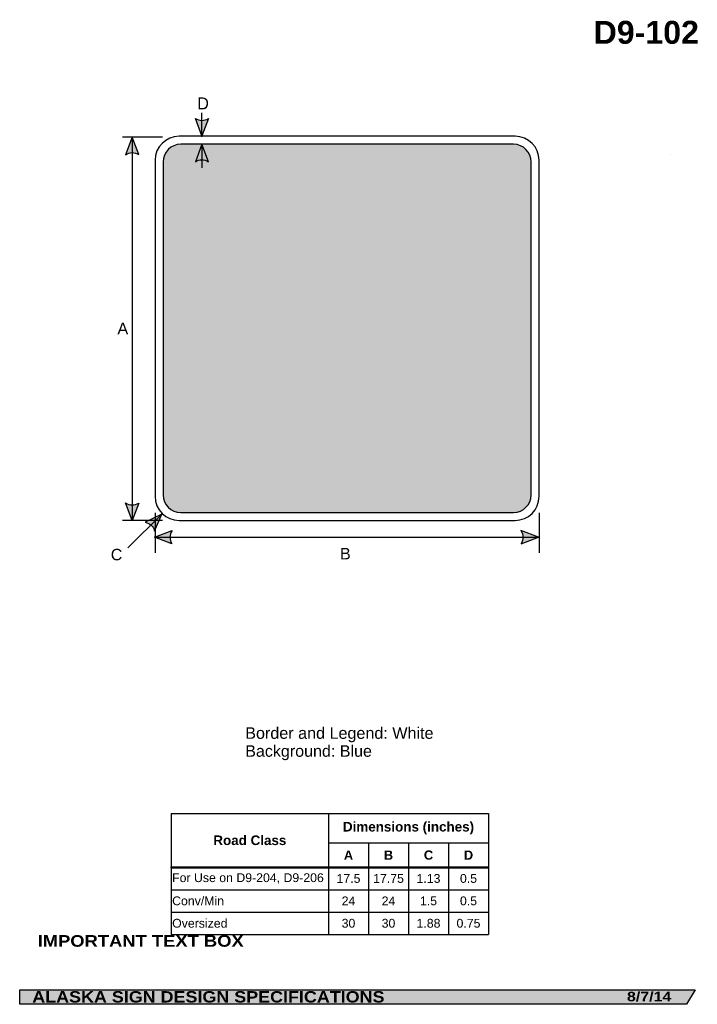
# Model space of a CAD drawing. Header units: feet. Extents: x 3.7 to 46.1, y 0.2 to 61.7.
import ezdxf
from ezdxf.enums import TextEntityAlignment as Align

# ---------------------------------------------------------------- set-up
doc = ezdxf.new("R2010")
doc.units = ezdxf.units.FT
doc.header["$MEASUREMENT"] = 0
doc.layers.add('Sign', color=7, linetype='Continuous')
doc.styles.add('ARIAL', font='arial.ttf')
doc.styles.add('ARIAL B', font='arialbd.ttf')
doc.styles.add('ARIAL BLACK B', font='ariblk.ttf')
doc.styles.add('ARIAL BLACK BI', font='ariblk.ttf')
doc.styles.add('FHWA SERIES RM', font='txt')

# ---------------------------------------------------------------- blocks, each defined once
blk = doc.blocks.new('*T2')
at = {"color": 0, "linetype": 'ByBlock', "lineweight": -2, "transparency": 16777216}
for p, q in [((0, 0), (19.83206953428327, 0)), ((0, 0), (0, -7.568603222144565)), ((9.832069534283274, 0), (9.832069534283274, -7.568603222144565)), ((19.83206953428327, 0), (19.83206953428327, -7.568603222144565)), ((9.832069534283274, -1.846717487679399), (19.83206953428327, -1.846717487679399)), ((12.33206953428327, -1.846717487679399), (12.33206953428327, -7.568603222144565)), ((14.83206953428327, -1.846717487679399), (14.83206953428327, -7.568603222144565)), ((17.33206953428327, -1.846717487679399), (17.33206953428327, -7.568603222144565)), ((0, -3.368603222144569), (19.83206953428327, -3.368603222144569)), ((0, -4.768603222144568), (19.83206953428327, -4.768603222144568)), ((0, -6.168603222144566), (19.83206953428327, -6.168603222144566)), ((0, -7.568603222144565), (19.83206953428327, -7.568603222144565))]:
    blk.add_line(p, q, dxfattribs=at)
at = {"color": 18, "transparency": 16777216}
for s, insert, char_height, width, attachment_point, style in [('Dimensions (inches)', (14.83206953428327, -0.9233587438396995), 0.6, 9.88, 5, 'ARIAL B'), ('Road Class', (4.916034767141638, -1.684301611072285), 0.6, 9.712069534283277, 5, 'ARIAL B'), ('A', (11.08206953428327, -2.607660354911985), 0.575, 2.379999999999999, 5, 'ARIAL B'), ('B', (13.58206953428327, -2.607660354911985), 0.575, 2.379999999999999, 5, 'ARIAL B'), ('C', (16.08206953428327, -2.607660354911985), 0.575, 2.379999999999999, 5, 'ARIAL B'), ('D', (18.58206953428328, -2.607660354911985), 0.575, 2.379999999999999, 5, 'ARIAL B'), ('For Use on D9-204, D9-206', (0.0600000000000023, -4.06860322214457), 0.55, 9.712069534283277, 4, 'ARIAL'), ('17.5', (11.08206953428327, -4.06860322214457), 0.55, 2.379999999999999, 5, 'ARIAL'), ('17.75', (13.58206953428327, -4.06860322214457), 0.55, 2.379999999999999, 5, 'ARIAL'), ('1.13', (16.08206953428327, -4.06860322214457), 0.55, 2.379999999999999, 5, 'ARIAL'), ('0.5', (18.58206953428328, -4.06860322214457), 0.55, 2.379999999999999, 5, 'ARIAL'), ('Conv/Min', (0.0600000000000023, -5.468603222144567), 0.55, 9.712069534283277, 4, 'ARIAL'), ('24', (11.08206953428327, -5.468603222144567), 0.55, 2.379999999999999, 5, 'ARIAL'), ('24', (13.58206953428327, -5.468603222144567), 0.55, 2.379999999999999, 5, 'ARIAL'), ('1.5', (16.08206953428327, -5.468603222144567), 0.55, 2.379999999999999, 5, 'ARIAL'), ('0.5', (18.58206953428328, -5.468603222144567), 0.55, 2.379999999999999, 5, 'ARIAL'), ('Oversized', (0.0600000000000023, -6.868603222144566), 0.55, 9.712069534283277, 4, 'ARIAL'), ('30', (11.08206953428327, -6.868603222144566), 0.55, 2.379999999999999, 5, 'ARIAL'), ('30', (13.58206953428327, -6.868603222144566), 0.55, 2.379999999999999, 5, 'ARIAL'), ('1.88', (16.08206953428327, -6.868603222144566), 0.55, 2.379999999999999, 5, 'ARIAL'), ('0.75', (18.58206953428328, -6.868603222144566), 0.55, 2.379999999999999, 5, 'ARIAL')]:
    blk.add_mtext(s, dxfattribs=dict(at, insert=insert, char_height=char_height, width=width, attachment_point=attachment_point, style=style))

msp = doc.modelspace()

# ---------------------------------------------------------------- hatches: boundary and pattern name
h = msp.add_hatch(color=256)
h.dxf.hatch_style = 1
edge = h.paths.add_edge_path()
edge.add_line((15.49892577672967, 55.5080311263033), (15.08854817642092, 54.41909906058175))
edge.add_line((15.08854817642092, 54.41909906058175), (14.68100502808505, 55.51724703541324))
edge.add_arc((15.09674791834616, 56.11459385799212), 0.7277811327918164, 235.1627615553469, 303.546134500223)
h = msp.add_hatch(color=256)
h.dxf.hatch_style = 1
edge = h.paths.add_edge_path()
edge.add_line((11.13692709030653, 53.25203842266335), (10.72654948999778, 54.34097048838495))
edge.add_line((10.72654948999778, 54.34097048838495), (10.31900634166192, 53.24282251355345))
edge.add_arc((10.73474923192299, 52.64547569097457), 0.7277811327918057, 56.453865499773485, 124.83723844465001, ccw=False)
at = {"true_color": 0xffffff}
h = msp.add_hatch(color=7, dxfattribs=at)
h.dxf.hatch_style = 1
edge = h.paths.add_edge_path()
edge.add_line((15.49891277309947, 52.80689767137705), (15.08853517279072, 53.89582973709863))
edge.add_line((15.08853517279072, 53.89582973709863), (14.68099202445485, 52.79768176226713))
edge.add_arc((15.09673491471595, 52.20033493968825), 0.7277811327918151, 56.453865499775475, 124.837238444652, ccw=False)
h = msp.add_hatch(color=256)
h.dxf.hatch_style = 1
edge = h.paths.add_edge_path()
edge.add_line((11.13692709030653, 31.48459362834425), (10.72654948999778, 30.39566156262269))
edge.add_line((10.72654948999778, 30.39566156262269), (10.31900634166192, 31.49380953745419))
edge.add_arc((10.73474923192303, 32.09115636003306), 0.7277811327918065, 235.162761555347, 303.5461345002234)
h = msp.add_hatch(color=256)
h.dxf.hatch_style = 1
edge = h.paths.add_edge_path()
edge.add_line((12.13501079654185, 29.72429490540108), (12.58554181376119, 30.79723694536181))
edge.add_line((12.58554181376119, 30.79723694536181), (11.53466181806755, 30.27986703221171))
edge.add_arc((11.42595892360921, 29.56024973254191), 0.7277811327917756, 13.026667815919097, 81.41004076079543, ccw=False)
h = msp.add_hatch(color=256)
h.dxf.hatch_style = 1
edge = h.paths.add_edge_path()
edge.add_line((13.20989007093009, 28.94261618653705), (12.12136827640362, 29.35408079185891))
edge.add_line((12.12136827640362, 29.35408079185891), (13.21992260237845, 29.76052732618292))
edge.add_arc((13.81685404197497, 29.34418824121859), 0.7277811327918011, 145.1055563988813, 213.4889293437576)
h = msp.add_hatch(color=256)
h.dxf.hatch_style = 1
edge = h.paths.add_edge_path()
edge.add_line((35.03284648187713, 28.94261618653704), (36.12136827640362, 29.35408079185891))
edge.add_line((36.12136827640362, 29.35408079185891), (35.02281395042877, 29.7605273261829))
edge.add_arc((34.42588251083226, 29.34418824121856), 0.7277811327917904, -33.488929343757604, 34.89444360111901, ccw=False)
at = {"layer": 'Sign', "true_color": 0x0000dd}
h = msp.add_hatch(color=172, dxfattribs=at)
edge = h.paths.add_edge_path(flags=0)
edge.add_spline(control_points=[(13.76380263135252, 53.89566156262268), (13.76380263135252, 53.89566156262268), (34.56380263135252, 53.89566156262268), (34.56380263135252, 53.89566156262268), (35.17090915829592, 53.89566156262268), (35.66380263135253, 53.40276808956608), (35.66380263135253, 52.79566156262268), (35.66380263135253, 52.79566156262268), (35.66380263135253, 31.99566156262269), (35.66380263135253, 31.99566156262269), (35.66380263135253, 31.38855503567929), (35.17090915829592, 30.89566156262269), (34.56380263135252, 30.89566156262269), (34.56380263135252, 30.89566156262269), (13.76380263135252, 30.89566156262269), (13.76380263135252, 30.89566156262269), (13.15669610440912, 30.89566156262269), (12.66380263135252, 31.38855503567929), (12.66380263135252, 31.99566156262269), (12.66380263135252, 31.99566156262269), (12.66380263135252, 52.79566156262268), (12.66380263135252, 52.79566156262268), (12.66380263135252, 53.40276808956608), (13.15669610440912, 53.89566156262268), (13.76380263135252, 53.89566156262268)], knot_values=[0, 0, 0, 0, 1, 1, 1, 2, 2, 2, 3, 3, 3, 4, 4, 4, 5, 5, 5, 6, 6, 6, 7, 7, 7, 8, 8, 8, 8], degree=3, periodic=0)
at = {"layer": 'Sign', "true_color": 0x000000}
msp.add_hatch(color=18, dxfattribs=at).paths.add_polyline_path([(3.699686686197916, 1.066867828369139), (45.92097727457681, 1.066867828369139), (45.37503178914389, 0.1671574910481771), (3.701084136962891, 0.1671574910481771)], flags=0)

# ---------------------------------------------------------------- linework, layer by layer
for p, q in [((13.16822863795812, 12.0955329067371), (33.0002981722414, 12.0955329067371)), ((13.16822863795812, 8.755999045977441), (33.0002981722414, 8.755999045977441)), ((13.16822863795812, 8.697860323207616), (13.16822863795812, 8.755999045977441)), ((13.16822863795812, 8.697860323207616), (33.0002981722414, 8.697860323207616))]:
    msp.add_line(p, q)
for points in [[(15.49892577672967, 55.5080311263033), (15.08854817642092, 54.41909906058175), (14.68100502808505, 55.51724703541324, 0.307560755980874), (15.49892577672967, 55.5080311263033, 4.141293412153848)], [(11.13692709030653, 53.25203842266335), (10.72654948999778, 54.34097048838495), (10.31900634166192, 53.24282251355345, -0.307560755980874), (11.13692709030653, 53.25203842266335, -4.141293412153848)], [(11.13692709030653, 31.48459362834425), (10.72654948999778, 30.39566156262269), (10.31900634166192, 31.49380953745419, 0.307560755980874), (11.13692709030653, 31.48459362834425, 4.141293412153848)], [(12.13501079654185, 29.72429490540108), (12.58554181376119, 30.79723694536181), (11.53466181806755, 30.27986703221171, -0.307560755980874), (12.13501079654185, 29.72429490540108, -4.141293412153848)], [(13.20989007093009, 28.94261618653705), (12.12136827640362, 29.35408079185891), (13.21992260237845, 29.76052732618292, 0.307560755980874), (13.20989007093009, 28.94261618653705, 4.141293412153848)], [(35.03284648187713, 28.94261618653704), (36.12136827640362, 29.35408079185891), (35.02281395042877, 29.7605273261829, -0.307560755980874), (35.03284648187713, 28.94261618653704, -4.141293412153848)]]:
    msp.add_lwpolyline(points, format="xyb")
at = {"color": 7, "true_color": 0xffffff}
msp.add_lwpolyline([(15.49891277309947, 52.80689767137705), (15.08853517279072, 53.89582973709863), (14.68099202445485, 52.79768176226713, -0.307560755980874), (15.49891277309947, 52.80689767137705, -4.141293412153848)], format="xyb", dxfattribs=at)
at = {"layer": 'Sign', "color": 18, "lineweight": -3, "true_color": 0x000000}
for p, q in [((15.08854817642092, 54.36458331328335), (15.08854817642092, 55.86458331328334)), ((12.63372656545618, 54.34097048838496), (10.13372656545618, 54.34097048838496)), ((10.72654948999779, 54.37222406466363), (10.72654948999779, 30.37222406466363)), ((12.58554181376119, 30.79723694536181), (10.46422147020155, 28.67591660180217)), ((12.16303494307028, 30.86458333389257), (12.16303494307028, 28.36458333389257)), ((36.16303494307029, 30.86458333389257), (36.16303494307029, 28.36458333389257)), ((12.63372656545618, 30.39566156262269), (10.13372656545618, 30.39566156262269)), ((12.12136827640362, 29.35408079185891), (36.12136827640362, 29.35408079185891))]:
    msp.add_line(p, q, dxfattribs=at)
at = {"layer": 'Sign', "color": 7, "lineweight": -3, "true_color": 0xffffff}
msp.add_line((15.08853517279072, 53.92708331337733), (15.08853517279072, 52.42708331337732), dxfattribs=at)
at = {"layer": 'Sign'}
msp.add_line((44.37549209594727, 53.28188578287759), (44.37549209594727, 53.28188578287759), dxfattribs=at)
at = {"layer": 'Sign', "color": 250, "lineweight": -3, "true_color": 0x1f1a17}
msp.add_line((44.37549209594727, 53.28188578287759), (44.37549209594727, 53.28188578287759), dxfattribs=at)
msp.add_lwpolyline([(3.699686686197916, 1.066867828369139), (45.92097727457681, 1.066867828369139), (45.37503178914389, 0.1671574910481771), (3.701084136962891, 0.1671574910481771)], close=True, dxfattribs=at)
at = {"layer": 'Sign', "color": 18, "lineweight": -3, "true_color": 0x000000}
msp.add_open_spline([(13.66303494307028, 54.39566156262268), (13.66303494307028, 54.39566156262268), (34.66303494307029, 54.39566156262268), (34.66303494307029, 54.39566156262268), (35.49090747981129, 54.39566156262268), (36.16303494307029, 53.72353409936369), (36.16303494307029, 52.89566156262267), (36.16303494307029, 52.89566156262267), (36.16303494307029, 31.89566156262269), (36.16303494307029, 31.89566156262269), (36.16303494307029, 31.06778902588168), (35.49090747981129, 30.39566156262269), (34.66303494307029, 30.39566156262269), (34.66303494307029, 30.39566156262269), (13.66303494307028, 30.39566156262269), (13.66303494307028, 30.39566156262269), (12.83516240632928, 30.39566156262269), (12.16303494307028, 31.06778902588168), (12.16303494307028, 31.89566156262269), (12.16303494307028, 31.89566156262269), (12.16303494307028, 52.89566156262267), (12.16303494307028, 52.89566156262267), (12.16303494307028, 53.72353409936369), (12.83516240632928, 54.39566156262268), (13.66303494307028, 54.39566156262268)], degree=3, knots=[0, 0, 0, 0, 1, 1, 1, 2, 2, 2, 3, 3, 3, 4, 4, 4, 5, 5, 5, 6, 6, 6, 7, 7, 7, 8, 8, 8, 8], dxfattribs=at)
at = {"layer": 'Sign', "color": 172, "lineweight": -3, "true_color": 0x0000dd}
msp.add_open_spline([(13.76380263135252, 53.89566156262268), (13.76380263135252, 53.89566156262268), (34.56380263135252, 53.89566156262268), (34.56380263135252, 53.89566156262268), (35.17090915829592, 53.89566156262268), (35.66380263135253, 53.40276808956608), (35.66380263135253, 52.79566156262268), (35.66380263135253, 52.79566156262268), (35.66380263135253, 31.99566156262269), (35.66380263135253, 31.99566156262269), (35.66380263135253, 31.38855503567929), (35.17090915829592, 30.89566156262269), (34.56380263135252, 30.89566156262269), (34.56380263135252, 30.89566156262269), (13.76380263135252, 30.89566156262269), (13.76380263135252, 30.89566156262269), (13.15669610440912, 30.89566156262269), (12.66380263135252, 31.38855503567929), (12.66380263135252, 31.99566156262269), (12.66380263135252, 31.99566156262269), (12.66380263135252, 52.79566156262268), (12.66380263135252, 52.79566156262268), (12.66380263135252, 53.40276808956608), (13.15669610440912, 53.89566156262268), (13.76380263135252, 53.89566156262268)], degree=3, knots=[0, 0, 0, 0, 1, 1, 1, 2, 2, 2, 3, 3, 3, 4, 4, 4, 5, 5, 5, 6, 6, 6, 7, 7, 7, 8, 8, 8, 8], dxfattribs=at)

# ---------------------------------------------------------------- block references
msp.add_blockref('*T2', (13.16822863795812, 12.0955329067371))

# ---------------------------------------------------------------- texts
at = {"layer": 'Sign', "color": 18, "true_color": 0x000000}
for s, height, style, p, p2 in [('D9-102', 1.436099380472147, 'ARIAL B', (39.57184565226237, 60.17263982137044), (46.15184533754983, 60.17263982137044)), ('A', 0.717472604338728, 'ARIAL', (9.80988932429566, 42.03222406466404), (10.47988932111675, 42.03222406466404)), ('C', 0.7136714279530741, 'ARIAL', (9.39322265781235, 27.90722407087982), (10.11322268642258, 27.90722407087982)), ('B', 0.7190483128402, 'ARIAL', (23.71970160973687, 27.96094228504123), (24.38970160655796, 27.96094228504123)), ('Border and Legend: White', 0.7216872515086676, 'ARIAL', (17.79518048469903, 16.75314723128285), (29.56518082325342, 16.75314723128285)), ('Background: Blue', 0.7181740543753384, 'ARIAL', (17.79518048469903, 15.63314723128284), (25.71518044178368, 15.63314723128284))]:
    msp.add_text(s, height=height, dxfattribs=dict(at, style=style)).set_placement(p, p2, align=Align.ALIGNED)
at = {"layer": 'Sign', "color": 18, "true_color": 0x000000, "style": 'ARIAL', "width": 0.9506035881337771}
msp.add_text('D', height=0.75, dxfattribs=at).set_placement((14.80286916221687, 56.07243754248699), (15.5221440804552, 56.07243754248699), align=Align.FIT)
at = {"layer": 'Sign', "color": 7, "true_color": 0xffffff}
for s, height, style, p, p2 in [('q', 12.73669842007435, 'FHWA SERIES RM', (13.18463596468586, 36.85542795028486), (35.05963596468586, 36.85542795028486)), ('IMPORTANT TEXT BOX', 0.7246173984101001, 'ARIAL BLACK B', (4.821416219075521, 3.764951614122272), (17.70141633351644, 3.764951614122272)), ('ALASKA SIGN DESIGN SPECIFICATIONS', 0.710069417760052, 'ARIAL BLACK BI', (4.485322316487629, 0.2792575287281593), (26.50038041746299, 0.2792575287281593)), ('8/7/14', 0.5910265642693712, 'ARIAL BLACK BI', (41.65389251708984, 0.3588346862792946), (44.42841149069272, 0.3588346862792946))]:
    msp.add_text(s, height=height, dxfattribs=dict(at, style=style)).set_placement(p, p2, align=Align.ALIGNED)

doc.saveas('drawing.dxf')
